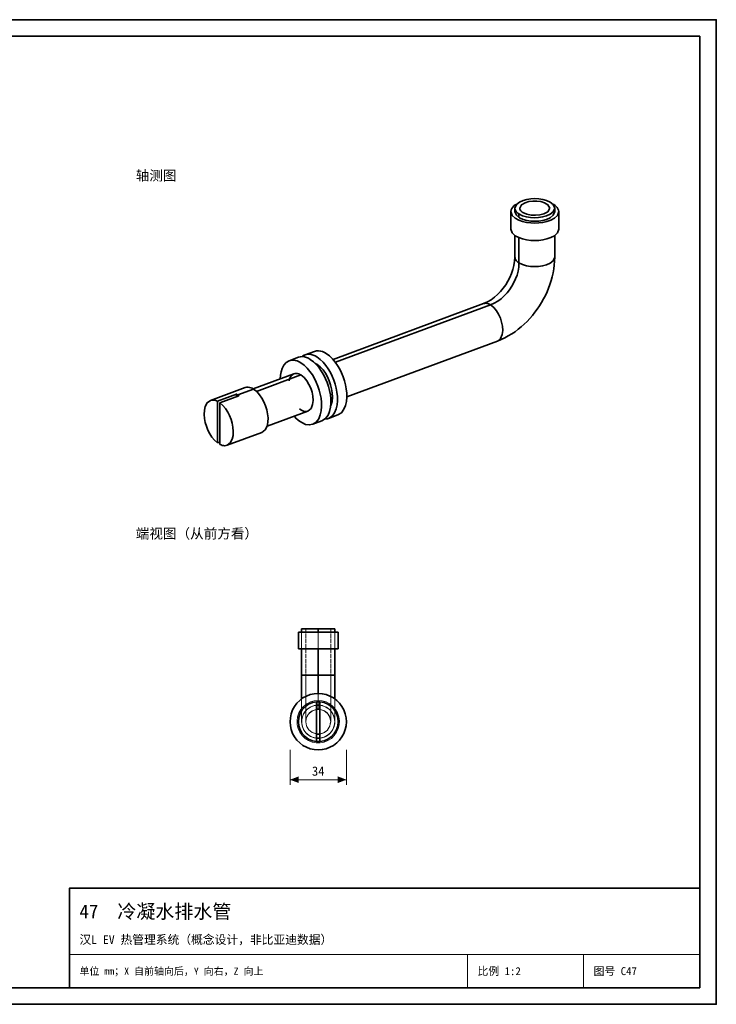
# Model space of a CAD drawing. Header units: millimetres. Extents: x 0 to 420, y 0 to 297.
# Tile 2 of 2: x 210 to 420, y 0 to 297. Entities that reach past the tile are written whole.
import ezdxf
from ezdxf.enums import TextEntityAlignment as Align

# ---------------------------------------------------------------- set-up
doc = ezdxf.new("R2010")
doc.units = ezdxf.units.MM
doc.linetypes.add('DASHED', pattern=[1.524, 1.27, -0.254])
for name, color, linetype, lineweight, true_color in [('DIM', 7, 'Continuous', 18, 0x1e5aa0), ('FRAME', 7, 'Continuous', 35, 0x3c3c3c), ('HIDDEN', 7, 'DASHED', 13, 0x969696), ('OUTLINE', 7, 'Continuous', 35, 0x141414), ('TEXT', 7, 'Continuous', 18, 0x141414), ('THIN', 7, 'Continuous', 13, 0x6e6e6e)]:
    doc.layers.add(name, color=color, linetype=linetype, lineweight=lineweight, true_color=true_color)
doc.styles.add('ZH', font='simsun.ttc')

msp = doc.modelspace()

# ---------------------------------------------------------------- hatches: boundary and pattern name
at = {"layer": 'DIM'}
for points in [[(291.5, 67.75), (294.1, 66.76), (294.1, 68.74)], [(308.5, 67.75), (305.9, 68.74), (305.9, 66.76)]]:
    msp.add_hatch(color=7, dxfattribs=at).paths.add_polyline_path(points)

# ---------------------------------------------------------------- linework, layer by layer
for points in [[(291.5, 76.75), (291.5, 66.25)], [(308.5, 76.75), (308.5, 66.25)], [(291.5, 67.75), (308.5, 67.75)]]:
    msp.add_lwpolyline(points, dxfattribs=at)
at = {"layer": 'FRAME'}
for points in [[(0, 0), (420, 0), (420, 297), (0, 297)], [(5, 5), (415, 5), (415, 292), (5, 292)], [(225, 5), (415, 5), (415, 35), (225, 35)]]:
    msp.add_lwpolyline(points, close=True, dxfattribs=at)
at = {"layer": 'HIDDEN'}
for points in [[(295, 113.25), (296.25, 113.25), (297.5, 113.25), (298.75, 113.25), (300, 113.25), (301.25, 113.25), (302.5, 113.25), (303.75, 113.25), (305, 113.25)], [(300, 113.25), (299.38, 113.25), (298.75, 113.25), (298.12, 113.25), (297.5, 113.25), (296.88, 113.25), (296.25, 113.25)], [(296.25, 113.25), (297.5, 113.25), (298.75, 113.25), (300, 113.25), (301.25, 113.25), (302.5, 113.25), (303.75, 113.25)], [(296.25, 113.25), (296.25, 99.25)], [(303.75, 113.25), (303.12, 113.25), (302.5, 113.25), (301.88, 113.25), (301.25, 113.25), (300.62, 113.25), (300, 113.25)], [(300, 113.25), (300, 99.25)], [(303.75, 113.25), (303.75, 99.25)], [(300, 112.25), (299, 112.25), (298, 112.25), (297, 112.25), (296, 112.25), (295, 112.25), (294, 112.25)], [(300, 112.25), (299.17, 112.25), (298.33, 112.25), (297.5, 112.25), (296.67, 112.25), (295.83, 112.25), (295, 112.25)], [(295, 112.25), (296.25, 112.25), (297.5, 112.25), (298.75, 112.25), (300, 112.25), (301.25, 112.25), (302.5, 112.25), (303.75, 112.25), (305, 112.25)], [(295, 112.25), (295, 107.25)], [(295, 107.25), (295, 112.25)], [(306, 112.25), (305, 112.25), (304, 112.25), (303, 112.25), (302, 112.25), (301, 112.25), (300, 112.25)], [(305, 112.25), (304.17, 112.25), (303.33, 112.25), (302.5, 112.25), (301.67, 112.25), (300.83, 112.25), (300, 112.25)], [(300, 112.25), (300, 107.25)], [(305, 112.25), (305, 107.25)], [(305, 107.25), (305, 112.25)], [(300, 107.25), (299, 107.25), (298, 107.25), (297, 107.25), (296, 107.25), (295, 107.25), (294, 107.25)], [(300, 107.25), (299.17, 107.25), (298.33, 107.25), (297.5, 107.25), (296.67, 107.25), (295.83, 107.25), (295, 107.25)], [(295, 107.25), (296.25, 107.25), (297.5, 107.25), (298.75, 107.25), (300, 107.25), (301.25, 107.25), (302.5, 107.25), (303.75, 107.25), (305, 107.25)], [(306, 107.25), (305, 107.25), (304, 107.25), (303, 107.25), (302, 107.25), (301, 107.25), (300, 107.25)], [(305, 107.25), (304.17, 107.25), (303.33, 107.25), (302.5, 107.25), (301.67, 107.25), (300.83, 107.25), (300, 107.25)], [(295, 99.25), (296.25, 99.25), (297.5, 99.25), (298.75, 99.25), (300, 99.25), (301.25, 99.25), (302.5, 99.25), (303.75, 99.25), (305, 99.25)], [(296.25, 99.25), (296.25, 97.98), (296.25, 96.7), (296.25, 95.43), (296.25, 94.16), (296.25, 92.89), (296.25, 91.61), (296.25, 90.34), (296.25, 89.07), (296.25, 87.8), (296.25, 86.52), (296.25, 85.25)], [(300, 99.25), (299.38, 99.25), (298.75, 99.25), (298.12, 99.25), (297.5, 99.25), (296.88, 99.25), (296.25, 99.25)], [(296.25, 99.25), (297.5, 99.25), (298.75, 99.25), (300, 99.25), (301.25, 99.25), (302.5, 99.25), (303.75, 99.25)], [(303.75, 99.25), (303.12, 99.25), (302.5, 99.25), (301.88, 99.25), (301.25, 99.25), (300.62, 99.25), (300, 99.25)], [(300, 99.25), (300, 97.97), (300, 96.69), (300, 95.41), (300, 94.12), (300, 92.84), (300, 91.56), (300, 90.28), (300, 89)], [(303.75, 99.25), (303.75, 97.98), (303.75, 96.7), (303.75, 95.43), (303.75, 94.16), (303.75, 92.89), (303.75, 91.61), (303.75, 90.34), (303.75, 89.07), (303.75, 87.8), (303.75, 86.52), (303.75, 85.25)], [(300, 93.75), (301.21, 93.66), (302.39, 93.41), (303.53, 92.98), (304.6, 92.4), (305.57, 91.67), (306.42, 90.82), (307.15, 89.85), (307.73, 88.78), (308.16, 87.64), (308.41, 86.46), (308.5, 85.25), (308.41, 84.04), (308.16, 82.86), (307.73, 81.72), (307.15, 80.65), (306.42, 79.68), (305.57, 78.83), (304.6, 78.1), (303.53, 77.52), (302.39, 77.09), (301.21, 76.84), (300, 76.75), (298.79, 76.84), (297.61, 77.09), (296.47, 77.52), (295.4, 78.1), (294.43, 78.83), (293.58, 79.68), (292.85, 80.65), (292.27, 81.72), (291.84, 82.86), (291.59, 84.04), (291.5, 85.25), (291.59, 86.46), (291.84, 87.64), (292.27, 88.78), (292.85, 89.85), (293.58, 90.82), (294.43, 91.67), (295.4, 92.4), (296.47, 92.98), (297.61, 93.41), (298.79, 93.66), (300, 93.75)], [(300, 93.75), (301.21, 93.66), (302.39, 93.41), (303.53, 92.98), (304.6, 92.4), (305.57, 91.67), (306.42, 90.82), (307.15, 89.85), (307.73, 88.78), (308.16, 87.64), (308.41, 86.46), (308.5, 85.25), (308.41, 84.04), (308.16, 82.86), (307.73, 81.72), (307.15, 80.65), (306.42, 79.68), (305.57, 78.83), (304.6, 78.1), (303.53, 77.52), (302.39, 77.09), (301.21, 76.84), (300, 76.75), (298.79, 76.84), (297.61, 77.09), (296.47, 77.52), (295.4, 78.1), (294.43, 78.83), (293.58, 79.68), (292.85, 80.65), (292.27, 81.72), (291.84, 82.86), (291.59, 84.04), (291.5, 85.25), (291.59, 86.46), (291.84, 87.64), (292.27, 88.78), (292.85, 89.85), (293.58, 90.82), (294.43, 91.67), (295.4, 92.4), (296.47, 92.98), (297.61, 93.41), (298.79, 93.66), (300, 93.75)], [(300, 93.75), (301.21, 93.66), (302.39, 93.41), (303.53, 92.98), (304.6, 92.4), (305.57, 91.67), (306.42, 90.82), (307.15, 89.85), (307.73, 88.78), (308.16, 87.64), (308.41, 86.46), (308.5, 85.25), (308.41, 84.04), (308.16, 82.86), (307.73, 81.72), (307.15, 80.65), (306.42, 79.68), (305.57, 78.83), (304.6, 78.1), (303.53, 77.52), (302.39, 77.09), (301.21, 76.84), (300, 76.75), (298.79, 76.84), (297.61, 77.09), (296.47, 77.52), (295.4, 78.1), (294.43, 78.83), (293.58, 79.68), (292.85, 80.65), (292.27, 81.72), (291.84, 82.86), (291.59, 84.04), (291.5, 85.25), (291.59, 86.46), (291.84, 87.64), (292.27, 88.78), (292.85, 89.85), (293.58, 90.82), (294.43, 91.67), (295.4, 92.4), (296.47, 92.98), (297.61, 93.41), (298.79, 93.66), (300, 93.75)], [(295, 92.12), (295, 90.98), (295, 89.83), (295, 88.69), (295, 87.54), (295, 86.4), (295, 85.25)], [(300, 93.75), (300, 93.17), (300, 92.58), (300, 92), (300, 91.42), (300, 90.83), (300, 90.25)], [(305, 92.12), (305, 90.98), (305, 89.83), (305, 88.69), (305, 87.54), (305, 86.4), (305, 85.25)], [(300, 91.65), (301.21, 91.53), (302.38, 91.19), (303.46, 90.63), (304.42, 89.88), (305.21, 88.96), (305.82, 87.91), (306.22, 86.76), (306.39, 85.55), (306.33, 84.34), (306.05, 83.16), (305.54, 82.05), (304.84, 81.06), (303.96, 80.22), (302.93, 79.56), (301.8, 79.11), (300.61, 78.88), (299.39, 78.88), (298.2, 79.11), (297.07, 79.56), (296.04, 80.22), (295.16, 81.06), (294.46, 82.05), (293.95, 83.16), (293.67, 84.34), (293.61, 85.55), (293.78, 86.76), (294.18, 87.91), (294.79, 88.96), (295.58, 89.88), (296.54, 90.63), (297.62, 91.19), (298.79, 91.53), (300, 91.65)], [(300, 91.65), (301.21, 91.53), (302.38, 91.19), (303.46, 90.63), (304.42, 89.88), (305.21, 88.96), (305.82, 87.91), (306.22, 86.76), (306.39, 85.55), (306.33, 84.34), (306.05, 83.16), (305.54, 82.05), (304.84, 81.06), (303.96, 80.22), (302.93, 79.56), (301.8, 79.11), (300.61, 78.88), (299.39, 78.88), (298.2, 79.11), (297.07, 79.56), (296.04, 80.22), (295.16, 81.06), (294.46, 82.05), (293.95, 83.16), (293.67, 84.34), (293.61, 85.55), (293.78, 86.76), (294.18, 87.91), (294.79, 88.96), (295.58, 89.88), (296.54, 90.63), (297.62, 91.19), (298.79, 91.53), (300, 91.65)], [(300, 91.25), (301.21, 91.13), (302.37, 90.76), (303.43, 90.17), (304.35, 89.38), (305.09, 88.42), (305.63, 87.33), (305.93, 86.16), (305.99, 84.95), (305.81, 83.75), (305.39, 82.61), (304.74, 81.58), (303.91, 80.7), (302.91, 80), (301.8, 79.53), (300.61, 79.28), (299.39, 79.28), (298.2, 79.53), (297.09, 80), (296.09, 80.7), (295.26, 81.58), (294.61, 82.61), (294.19, 83.75), (294.01, 84.95), (294.07, 86.16), (294.37, 87.33), (294.91, 88.42), (295.65, 89.38), (296.57, 90.17), (297.63, 90.76), (298.79, 91.13), (300, 91.25)], [(295, 85.25), (295.17, 86.54), (295.67, 87.75), (296.46, 88.79), (297.5, 89.58), (298.71, 90.08), (300, 90.25)], [(299.5, 80.28), (298.31, 80.55), (297.22, 81.1), (296.29, 81.9), (295.59, 82.9), (295.15, 84.04), (295, 85.25), (295.15, 86.46), (295.59, 87.6), (296.29, 88.6), (297.22, 89.4), (298.31, 89.95), (299.5, 90.22)], [(300, 90.25), (298.8, 90.1), (297.68, 89.68), (296.68, 88.99), (295.89, 88.09), (295.32, 87.02), (295.04, 85.85), (295.04, 84.65), (295.32, 83.48), (295.89, 82.41), (296.68, 81.51), (297.68, 80.82), (298.8, 80.4), (300, 80.25), (301.2, 80.4), (302.32, 80.82), (303.32, 81.51), (304.11, 82.41), (304.68, 83.48), (304.96, 84.65), (304.96, 85.85), (304.68, 87.02), (304.11, 88.09), (303.32, 88.99), (302.32, 89.68), (301.2, 90.1), (300, 90.25)], [(300, 90.25), (301.2, 90.1), (302.32, 89.68), (303.32, 88.99), (304.11, 88.09), (304.68, 87.02), (304.96, 85.85), (304.96, 84.65), (304.68, 83.48), (304.11, 82.41), (303.32, 81.51), (302.32, 80.82), (301.2, 80.4), (300, 80.25), (298.8, 80.4), (297.68, 80.82), (296.68, 81.51), (295.89, 82.41), (295.32, 83.48), (295.04, 84.65), (295.04, 85.85), (295.32, 87.02), (295.89, 88.09), (296.68, 88.99), (297.68, 89.68), (298.8, 90.1), (300, 90.25)], [(300, 90.25), (301.2, 90.1), (302.32, 89.68), (303.32, 88.99), (304.11, 88.09), (304.68, 87.02), (304.96, 85.85), (304.96, 84.65), (304.68, 83.48), (304.11, 82.41), (303.32, 81.51), (302.32, 80.82), (301.2, 80.4), (300, 80.25), (298.8, 80.4), (297.68, 80.82), (296.68, 81.51), (295.89, 82.41), (295.32, 83.48), (295.04, 84.65), (295.04, 85.85), (295.32, 87.02), (295.89, 88.09), (296.68, 88.99), (297.68, 89.68), (298.8, 90.1), (300, 90.25)], [(300, 90.25), (301.2, 90.1), (302.32, 89.68), (303.32, 88.99), (304.11, 88.09), (304.68, 87.02), (304.96, 85.85), (304.96, 84.65), (304.68, 83.48), (304.11, 82.41), (303.32, 81.51), (302.32, 80.82), (301.2, 80.4), (300, 80.25), (298.8, 80.4), (297.68, 80.82), (296.68, 81.51), (295.89, 82.41), (295.32, 83.48), (295.04, 84.65), (295.04, 85.85), (295.32, 87.02), (295.89, 88.09), (296.68, 88.99), (297.68, 89.68), (298.8, 90.1), (300, 90.25)], [(299.5, 90.22), (299.5, 91.23)], [(299.5, 80.28), (299.5, 90.22)], [(300, 90.25), (301.29, 90.08), (302.5, 89.58), (303.54, 88.79), (304.33, 87.75), (304.83, 86.54), (305, 85.25)], [(300.5, 90.22), (300.5, 91.23)], [(300.5, 90.22), (301.69, 89.95), (302.78, 89.4), (303.71, 88.6), (304.41, 87.6), (304.85, 86.46), (305, 85.25), (304.85, 84.04), (304.41, 82.9), (303.71, 81.9), (302.78, 81.1), (301.69, 80.55), (300.5, 80.28)], [(300.5, 80.28), (300.5, 90.22)], [(296.25, 85.25), (296.38, 86.22), (296.75, 87.12), (297.35, 87.9), (298.12, 88.5), (299.03, 88.87), (300, 89)], [(299.5, 88.97), (298.23, 88.55), (297.18, 87.72), (296.49, 86.57), (296.25, 85.25), (296.49, 83.93), (297.18, 82.78), (298.23, 81.95), (299.5, 81.53)], [(300, 89), (300.97, 88.87), (301.88, 88.5), (302.65, 87.9), (303.25, 87.12), (303.62, 86.22), (303.75, 85.25)], [(300.5, 81.53), (301.77, 81.95), (302.82, 82.78), (303.51, 83.93), (303.75, 85.25), (303.51, 86.57), (302.82, 87.72), (301.77, 88.55), (300.5, 88.97)], [(305, 85.25), (304.85, 84.05), (304.43, 82.93), (303.74, 81.93), (302.84, 81.14), (301.77, 80.57), (300.6, 80.29), (299.4, 80.29), (298.23, 80.57), (297.16, 81.14), (296.26, 81.93), (295.57, 82.93), (295.15, 84.05), (295, 85.25)], [(303.75, 85.25), (303.52, 83.97), (302.87, 82.84), (301.88, 82), (300.65, 81.56), (299.35, 81.56), (298.12, 82), (297.13, 82.84), (296.48, 83.97), (296.25, 85.25)], [(299.5, 79.27), (299.5, 80.28)], [(300.5, 79.27), (300.5, 80.28)]]:
    msp.add_lwpolyline(points, dxfattribs=at)
at = {"layer": 'OUTLINE'}
for points in [[(359.84, 241.38), (359.41, 241.11), (359.01, 240.81), (358.65, 240.46), (358.35, 240.06), (358.15, 239.6), (358.07, 239.1)], [(359.28, 240.16), (359.72, 241.25), (360.65, 242), (361.74, 242.49), (362.9, 242.81), (364.09, 242.99), (365.29, 243.05), (366.49, 242.99), (367.67, 242.81), (368.83, 242.49), (369.92, 242), (370.85, 241.25), (371.3, 240.16)], [(360.78, 240.16), (361.32, 241.19), (362.35, 241.8), (363.5, 242.15), (364.69, 242.31), (365.89, 242.31), (367.08, 242.15), (368.23, 241.8), (369.25, 241.19), (369.8, 240.16)], [(371, 241.22), (370.96, 241.25), (370.92, 241.27), (370.87, 241.3), (370.83, 241.33), (370.78, 241.35), (370.74, 241.38)], [(372.5, 239.1), (372.44, 239.55), (372.27, 239.97), (372.02, 240.34), (371.72, 240.67), (371.38, 240.96), (371, 241.22)], [(358.07, 239.1), (358.48, 237.96), (359.38, 237.12), (360.46, 236.53), (361.62, 236.11), (362.83, 235.84), (364.05, 235.69), (365.29, 235.63), (366.52, 235.69), (367.75, 235.84), (368.95, 236.11), (370.12, 236.53), (371.2, 237.12), (372.1, 237.96), (372.5, 239.1)], [(358.07, 233.83), (358.07, 239.1)], [(360.52, 238.39), (360.21, 238.61), (359.93, 238.85), (359.67, 239.13), (359.47, 239.44), (359.33, 239.79), (359.28, 240.16)], [(359.28, 240.16), (359.28, 239.1)], [(359.28, 239.1), (359.72, 238.01), (360.65, 237.26), (361.74, 236.77), (362.9, 236.45), (364.09, 236.27), (365.29, 236.21), (366.49, 236.27), (367.67, 236.45), (368.83, 236.77), (369.92, 237.26), (370.85, 238.01), (371.3, 239.1)], [(371.3, 240.16), (370.85, 239.06), (369.9, 238.3), (368.79, 237.81), (367.62, 237.49), (366.41, 237.32), (365.2, 237.27), (363.98, 237.33), (362.78, 237.53), (361.62, 237.87), (360.52, 238.39)], [(360.52, 238.39), (360.52, 237.34)], [(361.71, 238.84), (361.48, 238.99), (361.27, 239.18), (361.08, 239.38), (360.92, 239.62), (360.82, 239.88), (360.78, 240.16)], [(369.8, 240.16), (369.18, 239.06), (368.04, 238.44), (366.78, 238.11), (365.48, 237.99), (364.18, 238.06), (362.91, 238.32), (361.71, 238.84)], [(371.3, 240.16), (371.3, 239.1)], [(372.5, 233.83), (372.5, 239.1)], [(358.07, 233.83), (358.48, 232.69), (359.38, 231.85), (360.46, 231.26), (361.62, 230.85), (362.83, 230.57), (364.05, 230.42), (365.29, 230.36), (366.52, 230.42), (367.75, 230.57), (368.95, 230.85), (370.12, 231.26), (371.2, 231.85), (372.1, 232.69), (372.5, 233.83)], [(359.28, 231.92), (359.28, 225.4)], [(371.3, 231.92), (371.3, 225.4)], [(360.52, 231.23), (360.52, 223.64)], [(359.28, 225.4), (359.2, 224.13), (359, 222.88), (358.68, 221.65), (358.27, 220.44), (357.77, 219.27), (357.18, 218.15), (356.51, 217.06), (355.78, 216.03), (354.97, 215.05), (354.08, 214.13), (353.13, 213.28), (352.11, 212.52), (351.02, 211.87), (349.86, 211.35)], [(360.52, 223.64), (360.45, 222.4), (360.25, 221.17), (359.94, 219.97), (359.51, 218.81), (359, 217.68), (358.39, 216.59), (357.7, 215.56), (356.93, 214.59), (356.08, 213.68), (355.15, 212.85), (354.15, 212.12), (353.08, 211.49), (351.95, 210.98)], [(371.3, 225.4), (371.27, 224.2), (371.17, 223), (371.02, 221.81), (370.81, 220.63), (370.55, 219.46), (370.23, 218.3), (369.86, 217.16), (369.45, 216.03), (368.99, 214.92), (368.49, 213.83), (367.94, 212.76), (367.35, 211.71), (366.71, 210.69), (366.04, 209.7), (365.33, 208.73), (364.58, 207.79), (363.79, 206.88), (362.97, 206.01), (362.11, 205.17), (361.21, 204.37), (360.28, 203.61), (359.32, 202.89), (358.32, 202.22), (357.29, 201.6), (356.23, 201.03), (355.15, 200.52), (354.03, 200.08)], [(360.52, 223.64), (360.21, 223.85), (359.93, 224.1), (359.67, 224.37), (359.47, 224.68), (359.33, 225.03), (359.28, 225.4)], [(371.3, 225.4), (370.85, 224.3), (369.9, 223.55), (368.79, 223.05), (367.62, 222.74), (366.41, 222.56), (365.2, 222.51), (363.98, 222.58), (362.78, 222.77), (361.62, 223.11), (360.52, 223.64)], [(349.86, 211.35), (304.46, 194.55)], [(351.95, 210.98), (305.17, 193.67)], [(349.86, 211.35), (350.22, 211.44), (350.58, 211.46), (350.94, 211.41), (351.29, 211.31), (351.63, 211.16), (351.95, 210.98)], [(351.95, 210.98), (352.92, 210.18), (353.72, 209.21), (354.38, 208.13), (354.9, 206.98), (355.29, 205.78), (355.54, 204.54), (355.61, 203.28), (355.46, 202.03), (354.99, 200.87), (354.03, 200.08)], [(354.03, 200.08), (308.63, 183.27)], [(296.04, 195.92), (298.85, 196.96)], [(296.04, 195.92), (296.64, 196.07), (297.26, 196.1), (297.88, 196.02), (298.48, 195.85), (299.05, 195.6), (299.59, 195.29)], [(298.85, 196.96), (299.46, 197.11), (300.08, 197.14), (300.69, 197.06), (301.29, 196.89), (301.86, 196.64), (302.4, 196.34)], [(302.4, 196.34), (303.41, 195.58), (304.32, 194.7), (305.12, 193.73), (305.84, 192.69), (306.48, 191.6), (307.03, 190.47), (307.51, 189.3), (307.91, 188.1), (308.23, 186.88), (308.46, 185.64), (308.6, 184.38), (308.62, 183.12), (308.52, 181.86), (308.25, 180.63), (307.76, 179.47), (307.01, 178.46), (305.95, 177.79)], [(288.55, 188.66), (288.62, 189.74), (288.79, 190.8), (289.11, 191.83), (289.6, 192.78), (290.31, 193.59), (291.23, 194.14)], [(291.23, 194.14), (294.04, 195.18)], [(291.23, 194.14), (291.83, 194.29), (292.45, 194.32), (293.07, 194.24), (293.66, 194.07), (294.24, 193.82), (294.78, 193.51)], [(294.04, 195.18), (294.64, 195.33), (295.26, 195.36), (295.88, 195.28), (296.48, 195.11), (297.05, 194.86), (297.59, 194.55)], [(294.78, 193.51), (295.79, 192.76), (296.69, 191.88), (297.5, 190.91), (298.22, 189.87), (298.85, 188.78), (299.41, 187.65), (299.89, 186.48), (300.29, 185.28), (300.61, 184.06), (300.84, 182.82), (300.98, 181.56), (301, 180.3), (300.9, 179.04), (300.63, 177.81), (300.14, 176.65), (299.38, 175.64), (298.32, 174.97)], [(295.11, 195.37), (295.25, 195.48), (295.4, 195.59), (295.55, 195.68), (295.71, 195.77), (295.87, 195.85), (296.04, 195.92)], [(297.59, 194.55), (298.6, 193.8), (299.5, 192.92), (300.31, 191.95), (301.03, 190.91), (301.66, 189.82), (302.22, 188.69), (302.7, 187.52), (303.1, 186.32), (303.42, 185.1), (303.65, 183.86), (303.79, 182.6), (303.81, 181.34), (303.71, 180.08), (303.44, 178.85), (302.95, 177.69), (302.19, 176.68), (301.13, 176.01)], [(299.08, 193.36), (299.17, 193.32), (299.25, 193.27), (299.34, 193.23), (299.42, 193.18), (299.51, 193.13), (299.59, 193.08)], [(299.59, 195.29), (300.6, 194.54), (301.51, 193.66), (302.31, 192.69), (303.03, 191.65), (303.67, 190.56), (304.22, 189.43), (304.7, 188.26), (305.1, 187.06), (305.42, 185.84), (305.65, 184.6), (305.79, 183.34), (305.81, 182.08), (305.71, 180.82), (305.44, 179.59), (304.95, 178.43), (304.19, 177.42), (303.14, 176.75)], [(299.59, 193.08), (300.59, 192.3), (301.44, 191.37), (302.18, 190.34), (302.8, 189.24), (303.32, 188.08), (303.74, 186.89), (304.04, 185.66), (304.23, 184.41), (304.28, 183.14), (304.15, 181.88), (303.77, 180.67)], [(292.69, 190.19), (280.4, 185.64)], [(291.22, 188.05), (291.33, 188.49), (291.48, 188.91), (291.68, 189.32), (291.95, 189.68), (292.29, 189.98), (292.69, 190.19)], [(292.69, 190.19), (293.04, 190.28), (293.41, 190.3), (293.77, 190.25), (294.12, 190.15), (294.46, 190), (294.78, 189.83)], [(294.78, 189.83), (281.4, 184.88)], [(294.78, 189.83), (295.75, 189.03), (296.55, 188.05), (297.21, 186.98), (297.73, 185.83), (298.12, 184.62), (298.36, 183.39), (298.44, 182.13), (298.29, 180.88), (297.82, 179.71), (296.86, 178.92)], [(267.5, 182.15), (277.98, 186.03)], [(275.72, 183.83), (280.48, 185.59)], [(277.98, 186.03), (278.41, 186.14), (278.84, 186.16), (279.28, 186.1), (279.7, 185.98), (280.1, 185.81), (280.48, 185.59)], [(280.48, 185.59), (281.47, 184.81), (282.32, 183.87), (283.03, 182.83), (283.63, 181.72), (284.12, 180.55), (284.5, 179.35), (284.75, 178.11), (284.88, 176.86), (284.83, 175.6), (284.57, 174.36), (283.99, 173.25), (282.99, 172.5)], [(269.64, 169.32), (268.73, 170.14), (267.95, 171.08), (267.29, 172.11), (266.73, 173.21), (266.28, 174.35), (265.94, 175.52), (265.71, 176.72), (265.61, 177.95), (265.67, 179.17), (265.94, 180.36), (266.53, 181.43), (267.5, 182.15)], [(267.5, 182.15), (267.86, 182.25), (268.22, 182.28), (268.59, 182.26), (268.95, 182.19), (269.3, 182.07), (269.64, 181.92)], [(269.64, 181.92), (275.35, 184.03)], [(269.64, 169.32), (269.64, 181.92)], [(270.37, 181.46), (276.09, 183.58)], [(270.37, 181.46), (271.28, 180.64), (272.06, 179.7), (272.72, 178.66), (273.27, 177.57), (273.72, 176.43), (274.07, 175.26), (274.3, 174.05), (274.4, 172.83), (274.34, 171.61), (274.06, 170.42), (273.48, 169.34), (272.51, 168.62)], [(270.37, 168.86), (270.37, 181.46)], [(275.35, 184.03), (275.42, 184), (275.48, 183.97), (275.54, 183.94), (275.6, 183.9), (275.66, 183.86), (275.72, 183.83)], [(275.35, 183.31), (275.35, 184.03)], [(275.72, 183.83), (275.78, 183.79), (275.84, 183.75), (275.91, 183.71), (275.97, 183.66), (276.03, 183.62), (276.09, 183.58)], [(296.86, 178.92), (284.57, 174.37)], [(296.86, 178.92), (296.42, 178.82), (295.97, 178.83), (295.53, 178.93), (295.11, 179.1), (294.72, 179.33), (294.35, 179.59)], [(298.32, 174.97), (297.27, 174.79), (296.2, 174.94), (295.21, 175.35), (294.3, 175.92), (293.47, 176.61), (292.72, 177.39)], [(298.32, 174.97), (301.13, 176.01)], [(303.14, 176.75), (302.96, 176.7), (302.79, 176.65), (302.61, 176.61), (302.43, 176.59), (302.25, 176.57), (302.07, 176.57)], [(303.14, 176.75), (305.95, 177.79)], [(272.51, 168.62), (282.99, 172.5)], [(269.64, 169.32), (270.37, 169.59)], [(272.51, 168.62), (272.15, 168.53), (271.78, 168.49), (271.42, 168.52), (271.06, 168.59), (270.71, 168.71), (270.37, 168.86)], [(300, 113.25), (299.17, 113.25), (298.33, 113.25), (297.5, 113.25), (296.67, 113.25), (295.83, 113.25), (295, 113.25)], [(295, 113.25), (295, 112.25)], [(305, 113.25), (304.17, 113.25), (303.33, 113.25), (302.5, 113.25), (301.67, 113.25), (300.83, 113.25), (300, 113.25)], [(300, 113.25), (300, 112.25)], [(305, 113.25), (305, 112.25)], [(294, 112.25), (295.2, 112.25), (296.4, 112.25), (297.6, 112.25), (298.8, 112.25), (300, 112.25), (301.2, 112.25), (302.4, 112.25), (303.6, 112.25), (304.8, 112.25), (306, 112.25)], [(294, 107.25), (294, 112.25)], [(306, 107.25), (306, 112.25)], [(294, 107.25), (295.2, 107.25), (296.4, 107.25), (297.6, 107.25), (298.8, 107.25), (300, 107.25), (301.2, 107.25), (302.4, 107.25), (303.6, 107.25), (304.8, 107.25), (306, 107.25)], [(295, 107.25), (295, 99.25)], [(300, 107.25), (300, 99.25)], [(305, 107.25), (305, 99.25)], [(300, 99.25), (299.17, 99.25), (298.33, 99.25), (297.5, 99.25), (296.67, 99.25), (295.83, 99.25), (295, 99.25)], [(295, 99.25), (295, 98.06), (295, 96.87), (295, 95.69), (295, 94.5), (295, 93.31), (295, 92.12)], [(305, 99.25), (304.17, 99.25), (303.33, 99.25), (302.5, 99.25), (301.67, 99.25), (300.83, 99.25), (300, 99.25)], [(300, 99.25), (300, 98.33), (300, 97.42), (300, 96.5), (300, 95.58), (300, 94.67), (300, 93.75)], [(305, 99.25), (305, 98.06), (305, 96.87), (305, 95.69), (305, 94.5), (305, 93.31), (305, 92.12)], [(300, 93.75), (301.21, 93.66), (302.39, 93.41), (303.53, 92.98), (304.6, 92.4), (305.57, 91.67), (306.42, 90.82), (307.15, 89.85), (307.73, 88.78), (308.16, 87.64), (308.41, 86.46), (308.5, 85.25), (308.41, 84.04), (308.16, 82.86), (307.73, 81.72), (307.15, 80.65), (306.42, 79.68), (305.57, 78.83), (304.6, 78.1), (303.53, 77.52), (302.39, 77.09), (301.21, 76.84), (300, 76.75), (298.79, 76.84), (297.61, 77.09), (296.47, 77.52), (295.4, 78.1), (294.43, 78.83), (293.58, 79.68), (292.85, 80.65), (292.27, 81.72), (291.84, 82.86), (291.59, 84.04), (291.5, 85.25), (291.59, 86.46), (291.84, 87.64), (292.27, 88.78), (292.85, 89.85), (293.58, 90.82), (294.43, 91.67), (295.4, 92.4), (296.47, 92.98), (297.61, 93.41), (298.79, 93.66), (300, 93.75)], [(299.5, 79.27), (298.25, 79.51), (297.08, 80.01), (296.04, 80.74), (295.18, 81.68), (294.53, 82.78), (294.13, 83.98), (294, 85.25), (294.13, 86.52), (294.53, 87.72), (295.18, 88.82), (296.04, 89.76), (297.08, 90.49), (298.25, 90.99), (299.5, 91.23)], [(299.5, 91.23), (299.58, 91.24), (299.67, 91.24), (299.75, 91.24), (299.83, 91.25), (299.92, 91.25), (300, 91.25)], [(299.5, 79.27), (299.5, 91.23)], [(299.5, 90.22), (299.58, 90.23), (299.67, 90.24), (299.75, 90.24), (299.83, 90.25), (299.92, 90.25), (300, 90.25)], [(300, 91.25), (300.08, 91.25), (300.17, 91.25), (300.25, 91.24), (300.33, 91.24), (300.42, 91.24), (300.5, 91.23)], [(300, 90.25), (300.08, 90.25), (300.17, 90.25), (300.25, 90.24), (300.33, 90.24), (300.42, 90.23), (300.5, 90.22)], [(300.5, 91.23), (301.75, 90.99), (302.92, 90.49), (303.96, 89.76), (304.82, 88.82), (305.47, 87.72), (305.87, 86.52), (306, 85.25), (305.87, 83.98), (305.47, 82.78), (304.82, 81.68), (303.96, 80.74), (302.92, 80.01), (301.75, 79.51), (300.5, 79.27)], [(300.5, 79.27), (300.5, 91.23)], [(300, 89), (299.92, 89), (299.83, 89), (299.75, 88.99), (299.67, 88.99), (299.58, 88.98), (299.5, 88.97)], [(300.5, 88.97), (300.42, 88.98), (300.33, 88.99), (300.25, 88.99), (300.17, 89), (300.08, 89), (300, 89)], [(299.5, 81.53), (299.67, 81.51), (299.83, 81.5), (300, 81.5), (300.17, 81.5), (300.33, 81.51), (300.5, 81.53)], [(300.5, 80.28), (300.33, 80.26), (300.17, 80.25), (300, 80.25), (299.83, 80.25), (299.67, 80.26), (299.5, 80.28)], [(300.5, 79.27), (300.33, 79.26), (300.17, 79.25), (300, 79.25), (299.83, 79.25), (299.67, 79.26), (299.5, 79.27)]]:
    msp.add_lwpolyline(points, dxfattribs=at)
at = {"layer": 'THIN'}
for points in [[(225, 15), (415, 15)], [(345, 5), (345, 15)], [(380, 5), (380, 15)]]:
    msp.add_lwpolyline(points, dxfattribs=at)

# ---------------------------------------------------------------- texts
at = {"layer": 'DIM', "style": 'ZH'}
msp.add_text('34', height=2.8, dxfattribs=at).set_placement((300, 70.35), align=Align.MIDDLE_CENTER)
at = {"layer": 'TEXT', "style": 'ZH'}
for s, height, p in [('轴测图', 3, (245, 250)), ('端视图（从前方看）', 3, (245, 142)), ('47  冷凝水排水管', 4.2, (228, 28)), ('汉L EV 热管理系统（概念设计，非比亚迪数据）', 2.6, (228, 19.5)), ('单位 mm；X 自前轴向后，Y 向右，Z 向上', 2.2, (228, 10)), ('比例 1:2', 2.4, (348, 10)), ('图号 C47', 2.4, (383, 10))]:
    msp.add_text(s, height=height, dxfattribs=at).set_placement(p, align=Align.MIDDLE_LEFT)

doc.saveas('drawing.dxf')
